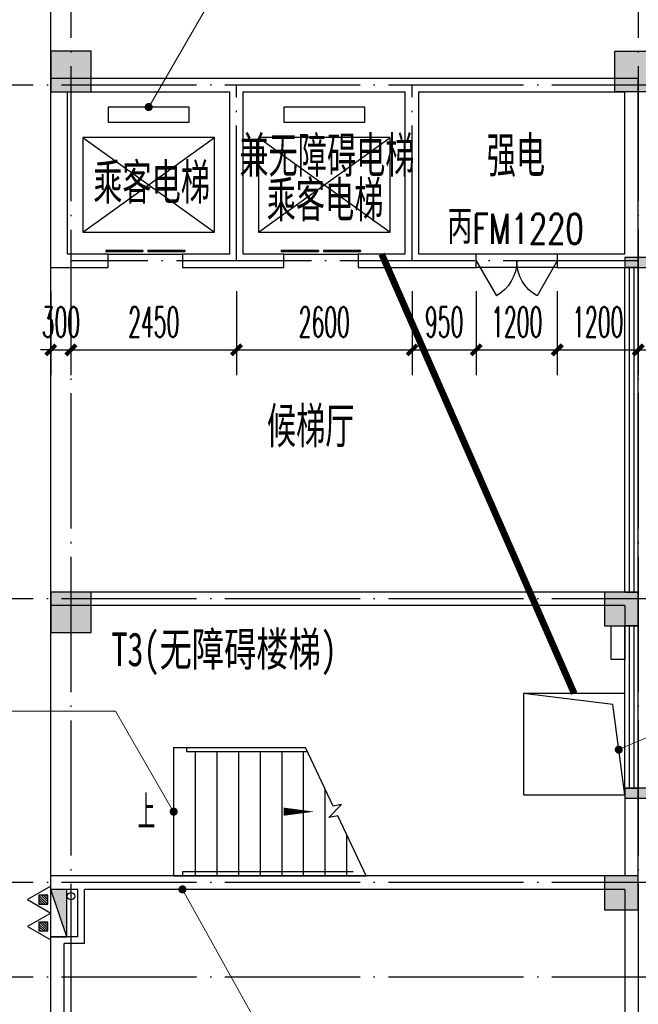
# Model space of a CAD drawing. Extents: x 1779708 to 7299578, y -1121471 to 88434.
# Tile 229 of 256: x 4381107 to 4390267, y -961343 to -946776. Entities that reach past the tile are written whole.
import ezdxf

# ---------------------------------------------------------------- set-up
doc = ezdxf.new("R2010")
doc.units = 0
doc.header["$LTSCALE"] = 1000
doc.header["$MEASUREMENT"] = 0
doc.linetypes.add('$0$DASH', pattern=[0.35, 0.25, -0.1])
doc.linetypes.add('DOTE', pattern=[2.42, 2, -0.2, 0.02, -0.2])
doc.layers.get('0').update_dxf_attribs({"linetype": 'CONTINUOUS'})
doc.layers.get('Defpoints').update_dxf_attribs({"linetype": 'CONTINUOUS'})
doc.layers.add('DIM_ELEV', color=3, linetype='CONTINUOUS', lineweight=13)
for name, color, linetype in [('DIM_SYMB', 3, 'CONTINUOUS'), ('DIM_污水', 3, 'CONTINUOUS'), ('DOTE', 1, 'DOTE'), ('EQUIP_灭火器', 7, 'CONTINUOUS'), ('EVTR', 2, 'CONTINUOUS'), ('PUB_DIM', 3, 'CONTINUOUS'), ('PUB_TEXT', 7, 'CONTINUOUS'), ('SPACE', 7, 'CONTINUOUS'), ('STAIR', 2, 'CONTINUOUS'), ('WALL', 255, 'CONTINUOUS'), ('WINDOW', 2, 'CONTINUOUS'), ('WINDOW_TEXT', 7, 'CONTINUOUS'), ('修改', 6, 'CONTINUOUS'), ('可见线', 6, 'CONTINUOUS'), ('墙柱', 2, 'CONTINUOUS'), ('室外构件', 4, 'CONTINUOUS')]:
    doc.layers.add(name, color=color, linetype=linetype)
doc.styles.add('-宋体', font='simhei.ttf', dxfattribs={"width": 0.7})
doc.styles.add('_TCH_DIM', font='SIMPLEX.shx', dxfattribs={"width": 0.7, "bigfont": 'GBCBIG.shx'})
doc.styles.add('_TCH_DIM_T3', font='SIMPLEX.shx', dxfattribs={"width": 0.494118, "bigfont": 'GBCBIG.shx'})
doc.styles.add('_TCH_SPACE', font='SIMPLEX', dxfattribs={"height": 5, "bigfont": 'GBCBIG'})
doc.styles.add('_TCH_WINDOW', font='SIMPLEX', dxfattribs={"height": 3.5, "bigfont": 'GBCBIG'})
doc.dimstyles.new('_TCH_ARCH&&150', dxfattribs={"dimtxt": 446.25, "dimasz": 150, "dimexe": 375, "dimexo": 450, "dimgap": 189.375, "dimtad": 1, "dimdec": 0, "dimzin": 0, "dimdsep": 46, "dimtxsty": '_TCH_DIM_T3', "dimblk": 'ARCHTICK', "dimcen": 0.09, "dimdle": 225, "dimclrt": 7, "dimazin": 2, "dimtfac": 1, "dimtdec": 0, "dimtix": 1, "dimtmove": 2, "dimatfit": 3, "dimfxl": 250, "dimtolj": 1, "dimtzin": 0, "dimarcsym": 0})

# ---------------------------------------------------------------- blocks, each defined once
blk = doc.blocks.new('A$C159220C3')
at = {"layer": 'DOTE'}
for p, q in [((68000, 149200), (68000, 7200)), ((76400, 149200), (76400, 7200)), ((86800, 122300), (59600, 122300)), ((86800, 114700), (59600, 114700)), ((86800, 110500), (59600, 110500)), ((86800, 109100), (7200, 109100))]:
    blk.add_line(p, q, dxfattribs=at)
blk = doc.blocks.new('$TwtSys$00000545')
h = blk.add_hatch()
h.set_pattern_fill('ANSI31', color=256, scale=200, angle=180, style=0)
h.set_pattern_definition([(225, (199409.273, 63921.482), (17.6776695, -17.6776695), [])])
h.paths.add_polyline_path([(65, 174), (-65, 174), (-65, 44), (65, 44)])
for p, q in [((0, 344), (-198, 0)), ((198, 0), (0, 344)), ((-198, 0), (198, 0))]:
    blk.add_line(p, q)
blk.add_lwpolyline([(65, 174), (-65, 174), (-65, 44), (65, 44)], close=True)
blk = doc.blocks.new('$DorLib2D$00000127')
at = {"color": 0, "linetype": 'Continuous'}
for p, q in [((-0.033, 0.795, -93.75), (-0.533, 0.795, -93.75)), ((-0.533, 0.795, -93.75), (-0.533, 0.69, -93.75)), ((-0.033, 0.795, -93.75), (-0.033, 0.69, -93.75)), ((0.033, 0.795, -93.75), (0.033, 0.69, -93.75)), ((0.533, 0.795, -93.75), (0.033, 0.795, -93.75)), ((0.533, 0.795, -93.75), (0.533, 0.69, -93.75)), ((-0.033, 0.69, -93.75), (-0.533, 0.69, -93.75)), ((0.533, 0.69, -93.75), (0.033, 0.69, -93.75)), ((0.5, 0.5, -93.75), (-0.5, 0.5, -93.75))]:
    blk.add_line(p, q, dxfattribs=at)
blk = doc.blocks.new('$DorLib2D$00000231')
at = {"color": 0}
for p, q in [((-0.5, 0), (-0.25, 0.433)), ((0.5, 0), (0.25, 0.433))]:
    blk.add_line(p, q, dxfattribs=at)
for centre, start, end in [((-0.5, 0), 0, 60), ((0.5, 0), 120, 180)]:
    blk.add_arc(centre, 0.5, start, end, dxfattribs=at)
blk = doc.blocks.new('$WINLIB2D$00000001')
at = {"color": 0}
for points in [[(-0.5, 0.5), (-0.5, -0.5)], [(-0.5, 0.5), (0.5, 0.5)], [(0.5, -0.5), (0.5, 0.5)], [(0.5, 0.1667), (-0.5, 0.1667)], [(0.5, -0.1667), (-0.5, -0.1667)], [(-0.5, -0.5), (0.5, -0.5)]]:
    blk.add_lwpolyline(points, dxfattribs=at)
blk = doc.blocks.new('_ArchTick')
at = {"color": 0, "linetype": 'ByBlock', "const_width": 0.4}
blk.add_lwpolyline([(-0.5, -0.5), (0.5, 0.5)], dxfattribs=at)
blk = doc.blocks.new('*D4803')
at = {"layer": 'Defpoints', "color": 0, "transparency": 16777216}
for p in [(4381567, -950343), (4381867, -950343), (4381867, -951661)]:
    blk.add_point(p, dxfattribs=at)
at = {"layer": 'PUB_DIM', "color": 0, "lineweight": -2, "transparency": 16777216}
for p, q in [((4381567, -950793), (4381567, -952036)), ((4381867, -950793), (4381867, -952036)), ((4381567, -951661), (4381417, -951661)), ((4381567, -951661), (4381867, -951661)), ((4381867, -951661), (4382017, -951661))]:
    blk.add_line(p, q, dxfattribs=at)
at = {"layer": 'PUB_DIM', "color": 0, "lineweight": -2, "transparency": 16777216, "xscale": 150, "yscale": 150, "zscale": 150}
blk.add_blockref('_ArchTick', (4381567, -951661), dxfattribs=at)
at = {"layer": 'PUB_DIM', "color": 0, "lineweight": -2, "transparency": 16777216, "xscale": 150, "yscale": 150, "zscale": 150, "rotation": 180}
blk.add_blockref('_ArchTick', (4381867, -951661), dxfattribs=at)
at = {"layer": 'PUB_DIM', "color": 7, "transparency": 16777216, "insert": (4381717, -951249), "char_height": 446.2, "attachment_point": 5, "style": '_TCH_DIM_T3'}
blk.add_mtext('\\A1;300', dxfattribs=at)
blk = doc.blocks.new('*D4804')
at = {"layer": 'Defpoints', "color": 0, "transparency": 16777216}
for p in [(4381867, -950343), (4384317, -950343), (4384317, -951661)]:
    blk.add_point(p, dxfattribs=at)
at = {"layer": 'PUB_DIM', "color": 0, "lineweight": -2, "transparency": 16777216}
for p, q in [((4381867, -950793), (4381867, -952036)), ((4384317, -950793), (4384317, -952036)), ((4381642, -951661), (4384542, -951661))]:
    blk.add_line(p, q, dxfattribs=at)
at = {"layer": 'PUB_DIM', "color": 0, "lineweight": -2, "transparency": 16777216, "xscale": 150, "yscale": 150, "zscale": 150, "rotation": 180}
blk.add_blockref('_ArchTick', (4381867, -951661), dxfattribs=at)
at = {"layer": 'PUB_DIM', "color": 0, "lineweight": -2, "transparency": 16777216, "xscale": 150, "yscale": 150, "zscale": 150}
blk.add_blockref('_ArchTick', (4384317, -951661), dxfattribs=at)
at = {"layer": 'PUB_DIM', "color": 7, "transparency": 16777216, "insert": (4383092, -951249), "char_height": 446.2, "attachment_point": 5, "style": '_TCH_DIM_T3'}
blk.add_mtext('\\A1;2450', dxfattribs=at)
blk = doc.blocks.new('*D4805')
at = {"layer": 'Defpoints', "color": 0, "transparency": 16777216}
for p in [(4384317, -950343), (4386917, -950343), (4386917, -951661)]:
    blk.add_point(p, dxfattribs=at)
at = {"layer": 'PUB_DIM', "color": 0, "lineweight": -2, "transparency": 16777216}
for p, q in [((4384317, -950793), (4384317, -952036)), ((4386917, -950793), (4386917, -952036)), ((4384092, -951661), (4387142, -951661))]:
    blk.add_line(p, q, dxfattribs=at)
at = {"layer": 'PUB_DIM', "color": 0, "lineweight": -2, "transparency": 16777216, "xscale": 150, "yscale": 150, "zscale": 150, "rotation": 180}
blk.add_blockref('_ArchTick', (4384317, -951661), dxfattribs=at)
at = {"layer": 'PUB_DIM', "color": 0, "lineweight": -2, "transparency": 16777216, "xscale": 150, "yscale": 150, "zscale": 150}
blk.add_blockref('_ArchTick', (4386917, -951661), dxfattribs=at)
at = {"layer": 'PUB_DIM', "color": 7, "transparency": 16777216, "insert": (4385617, -951249), "char_height": 446.2, "attachment_point": 5, "style": '_TCH_DIM_T3'}
blk.add_mtext('\\A1;2600', dxfattribs=at)
blk = doc.blocks.new('*D4806')
at = {"layer": 'Defpoints', "color": 0, "transparency": 16777216}
for p in [(4386917, -950343), (4387867, -950343), (4387867, -951661)]:
    blk.add_point(p, dxfattribs=at)
at = {"layer": 'PUB_DIM', "color": 0, "lineweight": -2, "transparency": 16777216}
for p, q in [((4386917, -950793), (4386917, -952036)), ((4387867, -950793), (4387867, -952036)), ((4386692, -951661), (4388092, -951661))]:
    blk.add_line(p, q, dxfattribs=at)
at = {"layer": 'PUB_DIM', "color": 0, "lineweight": -2, "transparency": 16777216, "xscale": 150, "yscale": 150, "zscale": 150, "rotation": 180}
blk.add_blockref('_ArchTick', (4386917, -951661), dxfattribs=at)
at = {"layer": 'PUB_DIM', "color": 0, "lineweight": -2, "transparency": 16777216, "xscale": 150, "yscale": 150, "zscale": 150}
blk.add_blockref('_ArchTick', (4387867, -951661), dxfattribs=at)
at = {"layer": 'PUB_DIM', "color": 7, "transparency": 16777216, "insert": (4387392, -951249), "char_height": 446.2, "attachment_point": 5, "style": '_TCH_DIM_T3'}
blk.add_mtext('\\A1;950', dxfattribs=at)
blk = doc.blocks.new('*D4807')
at = {"layer": 'Defpoints', "color": 0, "transparency": 16777216}
for p in [(4387867, -950343), (4389067, -950343), (4389067, -951661)]:
    blk.add_point(p, dxfattribs=at)
at = {"layer": 'PUB_DIM', "color": 0, "lineweight": -2, "transparency": 16777216}
for p, q in [((4387867, -950793), (4387867, -952036)), ((4389067, -950793), (4389067, -952036)), ((4387642, -951661), (4389292, -951661))]:
    blk.add_line(p, q, dxfattribs=at)
at = {"layer": 'PUB_DIM', "color": 0, "lineweight": -2, "transparency": 16777216, "xscale": 150, "yscale": 150, "zscale": 150, "rotation": 180}
blk.add_blockref('_ArchTick', (4387867, -951661), dxfattribs=at)
at = {"layer": 'PUB_DIM', "color": 0, "lineweight": -2, "transparency": 16777216, "xscale": 150, "yscale": 150, "zscale": 150}
blk.add_blockref('_ArchTick', (4389067, -951661), dxfattribs=at)
at = {"layer": 'PUB_DIM', "color": 7, "transparency": 16777216, "insert": (4388467, -951249), "char_height": 446.2, "attachment_point": 5, "style": '_TCH_DIM_T3'}
blk.add_mtext('\\A1;1200', dxfattribs=at)
blk = doc.blocks.new('*D4808')
at = {"layer": 'Defpoints', "color": 0, "transparency": 16777216}
for p in [(4389067, -950343), (4390267, -950343), (4390267, -951661)]:
    blk.add_point(p, dxfattribs=at)
at = {"layer": 'PUB_DIM', "color": 0, "lineweight": -2, "transparency": 16777216}
for p, q in [((4389067, -950793), (4389067, -952036)), ((4390267, -950793), (4390267, -952036)), ((4388842, -951661), (4390492, -951661))]:
    blk.add_line(p, q, dxfattribs=at)
at = {"layer": 'PUB_DIM', "color": 0, "lineweight": -2, "transparency": 16777216, "xscale": 150, "yscale": 150, "zscale": 150, "rotation": 180}
blk.add_blockref('_ArchTick', (4389067, -951661), dxfattribs=at)
at = {"layer": 'PUB_DIM', "color": 0, "lineweight": -2, "transparency": 16777216, "xscale": 150, "yscale": 150, "zscale": 150}
blk.add_blockref('_ArchTick', (4390267, -951661), dxfattribs=at)
at = {"layer": 'PUB_DIM', "color": 7, "transparency": 16777216, "insert": (4389667, -951249), "char_height": 446.2, "attachment_point": 5, "style": '_TCH_DIM_T3'}
blk.add_mtext('\\A1;1200', dxfattribs=at)

msp = doc.modelspace()

# ---------------------------------------------------------------- hatches: boundary and pattern name
at = {"layer": 'WALL'}
for points in [[(4390067.1, -950293.3), (4390067.1, -950443.3), (4390567.1, -950443.3), (4390567.1, -950293.3)], [(4390067.1, -958143.3), (4390067.1, -958293.3), (4390567.1, -958293.3), (4390567.1, -958143.3)]]:
    msp.add_hatch(color=256, dxfattribs=at).paths.add_polyline_path(points)
at = {"layer": '墙柱'}
h = msp.add_hatch(color=256, dxfattribs=at)
h.paths.add_polyline_path([(4323067.1, -1009843.3), (4324067.1, -1009843.3), (4324067.1, -1010343.3), (4323067.1, -1010343.3)])
h.paths.add_polyline_path([(4323067.1, -1016093.3), (4324067.1, -1016093.3), (4324067.1, -1016593.3), (4323067.1, -1016593.3)])
h.paths.add_polyline_path([(4323067.1, -1022643.3), (4324067.1, -1022643.3), (4324067.1, -1023143.3), (4323067.1, -1023143.3)])
h.paths.add_polyline_path([(4397967.1, -1051543.3), (4398667.1, -1051543.3), (4398667.1, -1051043.3), (4397967.1, -1051043.3)])
h.paths.add_polyline_path([(4347917.1, -1019143.3), (4348617.1, -1019143.3), (4348617.1, -1019643.3), (4347917.1, -1019643.3)])
h.paths.add_polyline_path([(4389917.1, -1051543.3), (4390617.1, -1051543.3), (4390617.1, -1051043.3), (4389917.1, -1051043.3)])
h.paths.add_polyline_path([(4347917.1, -1051543.3), (4348617.1, -1051543.3), (4348617.1, -1051043.3), (4347917.1, -1051043.3)])
h.paths.add_polyline_path([(4323567.1, -1028493.3), (4324067.1, -1028493.3), (4324067.1, -1028993.3), (4323567.1, -1028993.3)])
h.paths.add_polyline_path([(4350197.1, -1045743.3), (4350197.1, -1045443.3), (4349297.1, -1045443.3), (4349297.1, -1045743.3)])
h.paths.add_polyline_path([(4377567.1, -1060843.3), (4378067.1, -1060843.3), (4378067.1, -1060343.3), (4377567.1, -1060343.3)])
h.paths.add_polyline_path([(4339667.1, -1009843.3), (4340167.1, -1009843.3), (4340167.1, -1010343.3), (4339667.1, -1010343.3)])
h.paths.add_polyline_path([(4347967.1, -1009843.3), (4348567.1, -1009843.3), (4348567.1, -1010343.3), (4347967.1, -1010343.3)])
h.paths.add_polyline_path([(4365067.1, -1019043.3), (4365667.1, -1019043.3), (4365667.1, -1019643.3), (4365067.1, -1019643.3)])
h.paths.add_polyline_path([(4381567.1, -1027843.3), (4382167.1, -1027843.3), (4382167.1, -1028443.3), (4381567.1, -1028443.3)])
h.paths.add_polyline_path([(4336067.1, -1015993.3), (4336567.1, -1015993.3), (4336567.1, -1016693.3), (4336067.1, -1016693.3)])
h.paths.add_polyline_path([(4389767.1, -1023743.3), (4390267.1, -1023743.3), (4390267.1, -1024243.3), (4389767.1, -1024243.3)])
h.paths.add_polyline_path([(4339567.1, -1048043.3), (4340167.1, -1048043.3), (4340167.1, -1047543.3), (4339567.1, -1047543.3)])
h.paths.add_polyline_path([(4343767.1, -1041443.3), (4344267.1, -1041443.3), (4344267.1, -1040943.3), (4343767.1, -1040943.3)])
h.paths.add_polyline_path([(4343767.1, -1034843.3), (4344267.1, -1034843.3), (4344267.1, -1034343.3), (4343767.1, -1034343.3)])
h.paths.add_polyline_path([(4336067.1, -1029093.3), (4336567.1, -1029093.3), (4336567.1, -1028393.3), (4336067.1, -1028393.3)])
h.paths.add_polyline_path([(4343767.1, -1022643.3), (4344267.1, -1022643.3), (4344267.1, -1023143.3), (4343767.1, -1023143.3)])
h.paths.add_polyline_path([(4336067.1, -1009843.3), (4336567.1, -1009843.3), (4336567.1, -1010343.3), (4336067.1, -1010343.3)])
h.paths.add_polyline_path([(4377967.1, -1036343.3), (4377467.1, -1036343.3), (4377467.1, -1035843.3), (4377967.1, -1035843.3)])
h.paths.add_polyline_path([(4397967.1, -1019143.3), (4398667.1, -1019143.3), (4398667.1, -1019643.3), (4397967.1, -1019643.3)])
h.paths.add_polyline_path([(4331467.1, -1048043.3), (4331967.1, -1048043.3), (4331967.1, -1047543.3), (4331467.1, -1047543.3)])
h.paths.add_polyline_path([(4389917.1, -1036443.3), (4390617.1, -1036443.3), (4390617.1, -1035843.3), (4389917.1, -1035843.3)])
h.paths.add_polyline_path([(4397967.1, -1035843.3), (4398667.1, -1035843.3), (4398667.1, -1036443.3), (4397967.1, -1036443.3)])
h.paths.add_polyline_path([(4381567.1, -1035843.3), (4382167.1, -1035843.3), (4382167.1, -1036443.3), (4381567.1, -1036443.3)])
h.paths.add_polyline_path([(4389767.1, -1027943.3), (4390267.1, -1027943.3), (4390267.1, -1028443.3), (4389767.1, -1028443.3)])
h.paths.add_polyline_path([(4377467.1, -1027943.3), (4377967.1, -1027943.3), (4377967.1, -1028443.3), (4377467.1, -1028443.3)])
h.paths.add_polyline_path([(4373217.1, -1048043.3), (4373717.1, -1048043.3), (4373717.1, -1047543.3), (4373217.1, -1047543.3)])
h.paths.add_polyline_path([(4369267.1, -1009843.3), (4369767.1, -1009843.3), (4369767.1, -1010343.3), (4369267.1, -1010343.3)])
h.paths.add_polyline_path([(4365567.1, -1022643.3), (4365067.1, -1022643.3), (4365067.1, -1023143.3), (4365567.1, -1023143.3)])
h.paths.add_polyline_path([(4365567.1, -1009843.3), (4365067.1, -1009843.3), (4365067.1, -1010343.3), (4365567.1, -1010343.3)])
h.paths.add_polyline_path([(4347967.1, -1022643.3), (4348467.1, -1022643.3), (4348467.1, -1023143.3), (4347967.1, -1023143.3)])
h.paths.add_polyline_path([(4343767.1, -1028993.3), (4344267.1, -1028993.3), (4344267.1, -1028493.3), (4343767.1, -1028493.3)])
h.paths.add_polyline_path([(4336067.1, -1023343.3), (4336567.1, -1023343.3), (4336567.1, -1022643.3), (4336067.1, -1022643.3)])
h.paths.add_polyline_path([(4339567.1, -1034843.3), (4340167.1, -1034843.3), (4340167.1, -1034343.3), (4339567.1, -1034343.3)])
h.paths.add_polyline_path([(4331167.1, -1034843.3), (4331767.1, -1034843.3), (4331767.1, -1034343.3), (4331167.1, -1034343.3)])
h.paths.add_polyline_path([(4323067.1, -1034843.3), (4324067.1, -1034843.3), (4324067.1, -1034343.3), (4323067.1, -1034343.3)])
h.paths.add_polyline_path([(4339567.1, -1041543.3), (4340167.1, -1041543.3), (4340167.1, -1040943.3), (4339567.1, -1040943.3)])
h.paths.add_polyline_path([(4331467.1, -1041543.3), (4331967.1, -1041543.3), (4331967.1, -1040943.3), (4331467.1, -1040943.3)])
h.paths.add_polyline_path([(4397967.1, -1022343.3), (4398667.1, -1022343.3), (4398667.1, -1022843.3), (4397967.1, -1022843.3)])
h.paths.add_polyline_path([(4398167.1, -1009843.3), (4398667.1, -1009843.3), (4398667.1, -1010343.3), (4398167.1, -1010343.3)])
h.paths.add_polyline_path([(4389917.1, -1018943.3), (4390617.1, -1018943.3), (4390617.1, -1019643.3), (4389917.1, -1019643.3)])
h.paths.add_polyline_path([(4389867.1, -1009843.3), (4390667.1, -1009843.3), (4390667.1, -1010343.3), (4389867.1, -1010343.3)])
h.paths.add_polyline_path([(4381517.1, -1018943.3), (4382217.1, -1018943.3), (4382217.1, -1019643.3), (4381517.1, -1019643.3)])
h.paths.add_polyline_path([(4381567.1, -1009843.3), (4382167.1, -1009843.3), (4382167.1, -1010343.3), (4381567.1, -1010343.3)])
h.paths.add_polyline_path([(4373217.1, -1022643.3), (4373717.1, -1022643.3), (4373717.1, -1023143.3), (4373217.1, -1023143.3)])
h.paths.add_polyline_path([(4373117.1, -1019143.3), (4373817.1, -1019143.3), (4373817.1, -1019643.3), (4373117.1, -1019643.3)])
h.paths.add_polyline_path([(4373217.1, -1009843.3), (4373717.1, -1009843.3), (4373717.1, -1010343.3), (4373217.1, -1010343.3)])
h.paths.add_polyline_path([(4356167.1, -1022643.3), (4356667.1, -1022643.3), (4356667.1, -1023143.3), (4356167.1, -1023143.3)])
h.paths.add_polyline_path([(4356067.1, -1019043.3), (4356667.1, -1019043.3), (4356667.1, -1019643.3), (4356067.1, -1019643.3)])
h.paths.add_polyline_path([(4339567.1, -1019043.3), (4340167.1, -1019043.3), (4340167.1, -1019643.3), (4339567.1, -1019643.3)])
h.paths.add_polyline_path([(4356167.1, -1009843.3), (4356667.1, -1009843.3), (4356667.1, -1010343.3), (4356167.1, -1010343.3)])
h.paths.add_polyline_path([(4389917.1, -1048043.3), (4390617.1, -1048043.3), (4390617.1, -1047443.3), (4389917.1, -1047443.3)])
h.paths.add_polyline_path([(4397967.1, -1060843.3), (4398667.1, -1060843.3), (4398667.1, -1060343.3), (4397967.1, -1060343.3)])
h.paths.add_polyline_path([(4389967.1, -1060843.3), (4390567.1, -1060843.3), (4390567.1, -1060343.3), (4389967.1, -1060343.3)])
h.paths.add_polyline_path([(4381567.1, -1048043.3), (4382167.1, -1048043.3), (4382167.1, -1047443.3), (4381567.1, -1047443.3)])
h.paths.add_polyline_path([(4381517.1, -1051543.3), (4382217.1, -1051543.3), (4382217.1, -1051043.3), (4381517.1, -1051043.3)])
h.paths.add_polyline_path([(4381617.1, -1060843.3), (4382117.1, -1060843.3), (4382117.1, -1060343.3), (4381617.1, -1060343.3)])
h.paths.add_polyline_path([(4373167.1, -1051643.3), (4373767.1, -1051643.3), (4373767.1, -1051043.3), (4373167.1, -1051043.3)])
h.paths.add_polyline_path([(4373167.1, -1060843.3), (4373767.1, -1060843.3), (4373767.1, -1060343.3), (4373167.1, -1060343.3)])
h.paths.add_polyline_path([(4365067.1, -1048043.3), (4365567.1, -1048043.3), (4365567.1, -1047543.3), (4365067.1, -1047543.3)])
h.paths.add_polyline_path([(4365067.1, -1051643.3), (4365667.1, -1051643.3), (4365667.1, -1051043.3), (4365067.1, -1051043.3)])
h.paths.add_polyline_path([(4356167.1, -1048043.3), (4356667.1, -1048043.3), (4356667.1, -1047543.3), (4356167.1, -1047543.3)])
h.paths.add_polyline_path([(4348127.1, -1048043.3), (4348727.1, -1048043.3), (4348727.1, -1047643.3), (4348127.1, -1047643.3)])
h.paths.add_polyline_path([(4356067.1, -1051643.3), (4356667.1, -1051643.3), (4356667.1, -1051043.3), (4356067.1, -1051043.3)])
h.paths.add_polyline_path([(4323067.1, -1048343.3), (4323767.1, -1048343.3), (4323767.1, -1047843.3), (4323067.1, -1047843.3)])
h.paths.add_polyline_path([(4323067.1, -1051543.3), (4323767.1, -1051543.3), (4323767.1, -1051043.3), (4323067.1, -1051043.3)])
h.paths.add_polyline_path([(4331117.1, -1051543.3), (4331817.1, -1051543.3), (4331817.1, -1051043.3), (4331117.1, -1051043.3)])
h.paths.add_polyline_path([(4339567.1, -1051643.3), (4340167.1, -1051643.3), (4340167.1, -1051043.3), (4339567.1, -1051043.3)])
h.paths.add_polyline_path([(4365067.1, -1060843.3), (4365567.1, -1060843.3), (4365567.1, -1060343.3), (4365067.1, -1060343.3)])
h.paths.add_polyline_path([(4356167.1, -1060843.3), (4356667.1, -1060843.3), (4356667.1, -1060343.3), (4356167.1, -1060343.3)])
h.paths.add_polyline_path([(4347967.1, -1060843.3), (4348567.1, -1060843.3), (4348567.1, -1060343.3), (4347967.1, -1060343.3)])
h.paths.add_polyline_path([(4339567.1, -1060843.3), (4340167.1, -1060843.3), (4340167.1, -1060343.3), (4339567.1, -1060343.3)])
h.paths.add_polyline_path([(4331117.1, -1060843.3), (4331817.1, -1060843.3), (4331817.1, -1060343.3), (4331117.1, -1060343.3)])
h.paths.add_polyline_path([(4323067.1, -1060843.3), (4323567.1, -1060843.3), (4323567.1, -1060343.3), (4323067.1, -1060343.3)])
h.paths.add_polyline_path([(4397967.1, -1048043.3), (4398667.1, -1048043.3), (4398667.1, -1047443.3), (4397967.1, -1047443.3)])
h.paths.add_polyline_path([(4323067.1, -973843.3), (4324067.1, -973843.3), (4324067.1, -973343.3), (4323067.1, -973343.3)])
h.paths.add_polyline_path([(4323067.1, -967593.3), (4324067.1, -967593.3), (4324067.1, -967093.3), (4323067.1, -967093.3)])
h.paths.add_polyline_path([(4323067.1, -961043.3), (4324067.1, -961043.3), (4324067.1, -960543.3), (4323067.1, -960543.3)])
h.paths.add_polyline_path([(4397967.1, -932143.3), (4398667.1, -932143.3), (4398667.1, -932643.3), (4397967.1, -932643.3)])
h.paths.add_polyline_path([(4347917.1, -964543.3), (4348617.1, -964543.3), (4348617.1, -964043.3), (4347917.1, -964043.3)])
h.paths.add_polyline_path([(4389917.1, -932143.3), (4390617.1, -932143.3), (4390617.1, -932643.3), (4389917.1, -932643.3)])
h.paths.add_polyline_path([(4347917.1, -932143.3), (4348617.1, -932143.3), (4348617.1, -932643.3), (4347917.1, -932643.3)])
h.paths.add_polyline_path([(4323567.1, -955193.3), (4324067.1, -955193.3), (4324067.1, -954693.3), (4323567.1, -954693.3)])
h.paths.add_polyline_path([(4350197.1, -937943.3), (4350197.1, -938243.3), (4349297.1, -938243.3), (4349297.1, -937943.3)])
h.paths.add_polyline_path([(4377567.1, -922843.3), (4378067.1, -922843.3), (4378067.1, -923343.3), (4377567.1, -923343.3)])
h.paths.add_polyline_path([(4339667.1, -973843.3), (4340167.1, -973843.3), (4340167.1, -973343.3), (4339667.1, -973343.3)])
h.paths.add_polyline_path([(4347967.1, -973843.3), (4348567.1, -973843.3), (4348567.1, -973343.3), (4347967.1, -973343.3)])
h.paths.add_polyline_path([(4365067.1, -964643.3), (4365667.1, -964643.3), (4365667.1, -964043.3), (4365067.1, -964043.3)])
h.paths.add_polyline_path([(4381567.1, -955843.3), (4382167.1, -955843.3), (4382167.1, -955243.3), (4381567.1, -955243.3)])
h.paths.add_polyline_path([(4336067.1, -967693.3), (4336567.1, -967693.3), (4336567.1, -966993.3), (4336067.1, -966993.3)])
h.paths.add_polyline_path([(4389767.1, -959943.3), (4390267.1, -959943.3), (4390267.1, -959443.3), (4389767.1, -959443.3)])
h.paths.add_polyline_path([(4339567.1, -935643.3), (4340167.1, -935643.3), (4340167.1, -936143.3), (4339567.1, -936143.3)])
h.paths.add_polyline_path([(4343767.1, -942243.3), (4344267.1, -942243.3), (4344267.1, -942743.3), (4343767.1, -942743.3)])
h.paths.add_polyline_path([(4343767.1, -948843.3), (4344267.1, -948843.3), (4344267.1, -949343.3), (4343767.1, -949343.3)])
h.paths.add_polyline_path([(4336067.1, -954593.3), (4336567.1, -954593.3), (4336567.1, -955293.3), (4336067.1, -955293.3)])
h.paths.add_polyline_path([(4343767.1, -961043.3), (4344267.1, -961043.3), (4344267.1, -960543.3), (4343767.1, -960543.3)])
h.paths.add_polyline_path([(4336067.1, -973843.3), (4336567.1, -973843.3), (4336567.1, -973343.3), (4336067.1, -973343.3)])
h.paths.add_polyline_path([(4377967.1, -947343.3), (4377467.1, -947343.3), (4377467.1, -947843.3), (4377967.1, -947843.3)])
h.paths.add_polyline_path([(4397967.1, -964543.3), (4398667.1, -964543.3), (4398667.1, -964043.3), (4397967.1, -964043.3)])
h.paths.add_polyline_path([(4331467.1, -935643.3), (4331967.1, -935643.3), (4331967.1, -936143.3), (4331467.1, -936143.3)])
h.paths.add_polyline_path([(4389917.1, -947243.3), (4390617.1, -947243.3), (4390617.1, -947843.3), (4389917.1, -947843.3)])
h.paths.add_polyline_path([(4397967.1, -947843.3), (4398667.1, -947843.3), (4398667.1, -947243.3), (4397967.1, -947243.3)])
h.paths.add_polyline_path([(4381567.1, -947843.3), (4382167.1, -947843.3), (4382167.1, -947243.3), (4381567.1, -947243.3)])
h.paths.add_polyline_path([(4389767.1, -955743.3), (4390267.1, -955743.3), (4390267.1, -955243.3), (4389767.1, -955243.3)])
h.paths.add_polyline_path([(4377467.1, -955743.3), (4377967.1, -955743.3), (4377967.1, -955243.3), (4377467.1, -955243.3)])
h.paths.add_polyline_path([(4373217.1, -935643.3), (4373717.1, -935643.3), (4373717.1, -936143.3), (4373217.1, -936143.3)])
h.paths.add_polyline_path([(4369267.1, -973843.3), (4369767.1, -973843.3), (4369767.1, -973343.3), (4369267.1, -973343.3)])
h.paths.add_polyline_path([(4365567.1, -961043.3), (4365067.1, -961043.3), (4365067.1, -960543.3), (4365567.1, -960543.3)])
h.paths.add_polyline_path([(4365567.1, -973843.3), (4365067.1, -973843.3), (4365067.1, -973343.3), (4365567.1, -973343.3)])
h.paths.add_polyline_path([(4347967.1, -961043.3), (4348467.1, -961043.3), (4348467.1, -960543.3), (4347967.1, -960543.3)])
h.paths.add_polyline_path([(4343767.1, -954693.3), (4344267.1, -954693.3), (4344267.1, -955193.3), (4343767.1, -955193.3)])
h.paths.add_polyline_path([(4336067.1, -960343.3), (4336567.1, -960343.3), (4336567.1, -961043.3), (4336067.1, -961043.3)])
h.paths.add_polyline_path([(4339567.1, -948843.3), (4340167.1, -948843.3), (4340167.1, -949343.3), (4339567.1, -949343.3)])
h.paths.add_polyline_path([(4331167.1, -948843.3), (4331767.1, -948843.3), (4331767.1, -949343.3), (4331167.1, -949343.3)])
h.paths.add_polyline_path([(4323067.1, -948843.3), (4324067.1, -948843.3), (4324067.1, -949343.3), (4323067.1, -949343.3)])
h.paths.add_polyline_path([(4339567.1, -942143.3), (4340167.1, -942143.3), (4340167.1, -942743.3), (4339567.1, -942743.3)])
h.paths.add_polyline_path([(4331467.1, -942143.3), (4331967.1, -942143.3), (4331967.1, -942743.3), (4331467.1, -942743.3)])
h.paths.add_polyline_path([(4397967.1, -961343.3), (4398667.1, -961343.3), (4398667.1, -960843.3), (4397967.1, -960843.3)])
h.paths.add_polyline_path([(4398167.1, -973843.3), (4398667.1, -973843.3), (4398667.1, -973343.3), (4398167.1, -973343.3)])
h.paths.add_polyline_path([(4389917.1, -964743.3), (4390617.1, -964743.3), (4390617.1, -964043.3), (4389917.1, -964043.3)])
h.paths.add_polyline_path([(4389867.1, -973843.3), (4390667.1, -973843.3), (4390667.1, -973343.3), (4389867.1, -973343.3)])
h.paths.add_polyline_path([(4381517.1, -964743.3), (4382217.1, -964743.3), (4382217.1, -964043.3), (4381517.1, -964043.3)])
h.paths.add_polyline_path([(4381567.1, -973843.3), (4382167.1, -973843.3), (4382167.1, -973343.3), (4381567.1, -973343.3)])
h.paths.add_polyline_path([(4373217.1, -961043.3), (4373717.1, -961043.3), (4373717.1, -960543.3), (4373217.1, -960543.3)])
h.paths.add_polyline_path([(4373117.1, -964543.3), (4373817.1, -964543.3), (4373817.1, -964043.3), (4373117.1, -964043.3)])
h.paths.add_polyline_path([(4373217.1, -973843.3), (4373717.1, -973843.3), (4373717.1, -973343.3), (4373217.1, -973343.3)])
h.paths.add_polyline_path([(4356167.1, -961043.3), (4356667.1, -961043.3), (4356667.1, -960543.3), (4356167.1, -960543.3)])
h.paths.add_polyline_path([(4356067.1, -964643.3), (4356667.1, -964643.3), (4356667.1, -964043.3), (4356067.1, -964043.3)])
h.paths.add_polyline_path([(4339567.1, -964643.3), (4340167.1, -964643.3), (4340167.1, -964043.3), (4339567.1, -964043.3)])
h.paths.add_polyline_path([(4356167.1, -973843.3), (4356667.1, -973843.3), (4356667.1, -973343.3), (4356167.1, -973343.3)])
h.paths.add_polyline_path([(4389917.1, -935643.3), (4390617.1, -935643.3), (4390617.1, -936243.3), (4389917.1, -936243.3)])
h.paths.add_polyline_path([(4397967.1, -922843.3), (4398667.1, -922843.3), (4398667.1, -923343.3), (4397967.1, -923343.3)])
h.paths.add_polyline_path([(4389967.1, -922843.3), (4390567.1, -922843.3), (4390567.1, -923343.3), (4389967.1, -923343.3)])
h.paths.add_polyline_path([(4381567.1, -935643.3), (4382167.1, -935643.3), (4382167.1, -936243.3), (4381567.1, -936243.3)])
h.paths.add_polyline_path([(4381517.1, -932143.3), (4382217.1, -932143.3), (4382217.1, -932643.3), (4381517.1, -932643.3)])
h.paths.add_polyline_path([(4381617.1, -922843.3), (4382117.1, -922843.3), (4382117.1, -923343.3), (4381617.1, -923343.3)])
h.paths.add_polyline_path([(4373167.1, -932043.3), (4373767.1, -932043.3), (4373767.1, -932643.3), (4373167.1, -932643.3)])
h.paths.add_polyline_path([(4373167.1, -922843.3), (4373767.1, -922843.3), (4373767.1, -923343.3), (4373167.1, -923343.3)])
h.paths.add_polyline_path([(4365067.1, -935643.3), (4365567.1, -935643.3), (4365567.1, -936143.3), (4365067.1, -936143.3)])
h.paths.add_polyline_path([(4365067.1, -932043.3), (4365667.1, -932043.3), (4365667.1, -932643.3), (4365067.1, -932643.3)])
h.paths.add_polyline_path([(4356167.1, -935643.3), (4356667.1, -935643.3), (4356667.1, -936143.3), (4356167.1, -936143.3)])
h.paths.add_polyline_path([(4348127.1, -935643.3), (4348727.1, -935643.3), (4348727.1, -936043.3), (4348127.1, -936043.3)])
h.paths.add_polyline_path([(4356067.1, -932043.3), (4356667.1, -932043.3), (4356667.1, -932643.3), (4356067.1, -932643.3)])
h.paths.add_polyline_path([(4323067.1, -935343.3), (4323767.1, -935343.3), (4323767.1, -935843.3), (4323067.1, -935843.3)])
h.paths.add_polyline_path([(4323067.1, -932143.3), (4323767.1, -932143.3), (4323767.1, -932643.3), (4323067.1, -932643.3)])
h.paths.add_polyline_path([(4331117.1, -932143.3), (4331817.1, -932143.3), (4331817.1, -932643.3), (4331117.1, -932643.3)])
h.paths.add_polyline_path([(4339567.1, -932043.3), (4340167.1, -932043.3), (4340167.1, -932643.3), (4339567.1, -932643.3)])
h.paths.add_polyline_path([(4365067.1, -922843.3), (4365567.1, -922843.3), (4365567.1, -923343.3), (4365067.1, -923343.3)])
h.paths.add_polyline_path([(4356167.1, -922843.3), (4356667.1, -922843.3), (4356667.1, -923343.3), (4356167.1, -923343.3)])
h.paths.add_polyline_path([(4347967.1, -922843.3), (4348567.1, -922843.3), (4348567.1, -923343.3), (4347967.1, -923343.3)])
h.paths.add_polyline_path([(4339567.1, -922843.3), (4340167.1, -922843.3), (4340167.1, -923343.3), (4339567.1, -923343.3)])
h.paths.add_polyline_path([(4331117.1, -922843.3), (4331817.1, -922843.3), (4331817.1, -923343.3), (4331117.1, -923343.3)])
h.paths.add_polyline_path([(4323067.1, -922843.3), (4323567.1, -922843.3), (4323567.1, -923343.3), (4323067.1, -923343.3)])
h.paths.add_polyline_path([(4397967.1, -935643.3), (4398667.1, -935643.3), (4398667.1, -936243.3), (4397967.1, -936243.3)])

# ---------------------------------------------------------------- linework, layer by layer
at = {"color": 1}
for p, q in [((4381567.1, -960343.3), (4381567.1, -959643.3)), ((4381807.1, -959643.3), (4381567.1, -959643.3)), ((4381807.1, -960343.3), (4381567.1, -959643.3)), ((4381807.1, -960343.3), (4381807.1, -959643.3)), ((4381567.1, -960343.3), (4381807.1, -960343.3))]:
    msp.add_line(p, q, dxfattribs=at)
msp.add_solid([(4381807.1, -959643.3), (4381567.1, -959643.3), (4381807.1, -960343.3)], dxfattribs=at)
at = {"layer": 'DIM_ELEV'}
for p, q in [((4383017.1, -948068.3), (4384336.8, -945787)), ((4389977.7, -957575.5), (4392825.9, -956335.4)), ((4382527.4, -957007.2), (4378470.2, -957007.2)), ((4383387.1, -958493.3), (4382527.4, -957007.2)), ((4383517.1, -959643.3), (4384988.6, -962280.8))]:
    msp.add_line(p, q, dxfattribs=at)
at = {"layer": 'DIM_ELEV', "const_width": 60}
for points in [[(4383002.1, -948094.3, 1), (4383032.1, -948042.3, 1)], [(4389950.2, -957587.5, 1), (4390005.2, -957563.5, 1)], [(4383402.1, -958519.3, 1), (4383372.1, -958467.3, 1)], [(4383502.5, -959617.1, 1), (4383531.7, -959669.5, 1)]]:
    msp.add_lwpolyline(points, format="xyb", close=True, dxfattribs=at)
at = {"layer": 'DIM_SYMB'}
msp.add_lwpolyline([(4383227.1, -958493.3, 0, 0, 0), (4385467.1, -958493.3, 0, 120, 0), (4385017.1, -958493.3, 0, 0, 0)], format="xyseb", dxfattribs=at)
at = {"layer": 'DIM_污水', "color": 1}
msp.add_circle((4381867.1, -959743.3), 55, dxfattribs=at)
at = {"layer": 'DOTE'}
for p, q in [((4384317.1, -950343.3), (4384317.1, -947743.3)), ((4386917.1, -950343.3), (4386917.1, -947743.3)), ((4390267.1, -950343.3), (4381867.1, -950343.3))]:
    msp.add_line(p, q, dxfattribs=at)
at = {"layer": 'EVTR'}
for p, q in [((4382417.1, -948068.3), (4382417.1, -948293.3)), ((4383617.1, -948068.3), (4382417.1, -948068.3)), ((4383617.1, -948293.3), (4383617.1, -948068.3)), ((4385017.1, -948068.3), (4385017.1, -948293.3)), ((4386217.1, -948068.3), (4385017.1, -948068.3)), ((4386217.1, -948293.3), (4386217.1, -948068.3)), ((4382417.1, -948293.3), (4383617.1, -948293.3)), ((4385017.1, -948293.3), (4386217.1, -948293.3)), ((4382042.1, -948518.3), (4382042.1, -949918.3)), ((4383992.1, -948518.3), (4382042.1, -948518.3)), ((4382042.1, -948518.3), (4383992.1, -949918.3)), ((4382042.1, -949918.3), (4383992.1, -948518.3)), ((4383992.1, -949918.3), (4383992.1, -948518.3)), ((4384642.1, -948518.3), (4384642.1, -949918.3)), ((4386592.1, -948518.3), (4384642.1, -948518.3)), ((4384642.1, -948518.3), (4386592.1, -949918.3)), ((4384642.1, -949918.3), (4386592.1, -948518.3)), ((4386592.1, -949918.3), (4386592.1, -948518.3)), ((4382042.1, -949918.3), (4383992.1, -949918.3)), ((4384642.1, -949918.3), (4386592.1, -949918.3))]:
    msp.add_line(p, q, dxfattribs=at)
at = {"layer": 'STAIR'}
for p, q in [((4383387.1, -957543.3), (4383577.1, -957543.3)), ((4383387.1, -957543.3), (4383387.1, -959443.3)), ((4383577.1, -957543.3), (4385339.1, -957543.3)), ((4383577.1, -957543.3), (4385339.1, -957543.3)), ((4383577.1, -957543.3), (4383577.1, -957603.3)), ((4383577.1, -957603.3), (4385367.4, -957603.3)), ((4383707.1, -957603.3), (4383707.1, -959443.3)), ((4384027.1, -957603.3), (4384027.1, -959443.3)), ((4384347.1, -957603.3), (4384347.1, -959443.3)), ((4384667.1, -957603.3), (4384667.1, -959443.3)), ((4384987.1, -957603.3), (4384987.1, -959443.3)), ((4385307.1, -957603.3), (4385307.1, -959443.3)), ((4385748.8, -958412.1), (4385339.1, -957543.3)), ((4385627.1, -958154), (4385627.1, -959443.3)), ((4385684.1, -958580.5), (4385873.4, -958389.5)), ((4385873.4, -958389.5), (4385748.8, -958412.1)), ((4385816.9, -958556.5), (4385684.1, -958580.5)), ((4386235.1, -959443.3), (4385816.9, -958556.5)), ((4385947.1, -958832.6), (4385947.1, -959443.3)), ((4383387.1, -959443.3), (4386235.1, -959443.3))]:
    msp.add_line(p, q, dxfattribs=at)
msp.add_lwpolyline([(4386046.8, -959383.3), (4383517.1, -959383.3), (4383517.1, -959443.3), (4386075.1, -959443.3)], dxfattribs=at)
at = {"layer": 'WALL'}
for p, q in [((4381567.1, -947643.3), (4384317.1, -947643.3)), ((4381567.1, -950443.3), (4381567.1, -947643.3)), ((4384317.1, -947643.3), (4386917.1, -947643.3)), ((4386917.1, -947643.3), (4390267.1, -947643.3)), ((4390267.1, -950343.3), (4390267.1, -947643.3)), ((4381817.1, -947843.3), (4384217.1, -947843.3)), ((4381817.1, -950243.3), (4381817.1, -947843.3)), ((4384217.1, -950243.3), (4384217.1, -947843.3)), ((4384417.1, -947843.3), (4386817.1, -947843.3)), ((4384417.1, -950243.3), (4384417.1, -947843.3)), ((4386817.1, -950243.3), (4386817.1, -947843.3)), ((4387017.1, -950243.3), (4387017.1, -947843.3)), ((4387017.1, -947843.3), (4390067.1, -947843.3)), ((4390067.1, -950243.3), (4390067.1, -947843.3)), ((4382417.1, -950243.3), (4381817.1, -950243.3)), ((4382417.1, -950443.3), (4382417.1, -950243.3)), ((4384217.1, -950243.3), (4383517.1, -950243.3)), ((4383517.1, -950243.3), (4383517.1, -950443.3)), ((4385017.1, -950243.3), (4384417.1, -950243.3)), ((4385017.1, -950443.3), (4385017.1, -950243.3)), ((4386817.1, -950243.3), (4386117.1, -950243.3)), ((4386117.1, -950243.3), (4386117.1, -950443.3)), ((4387867.1, -950243.3), (4387017.1, -950243.3)), ((4387867.1, -950443.3), (4387867.1, -950243.3)), ((4390067.1, -950243.3), (4389067.1, -950243.3)), ((4389067.1, -950243.3), (4389067.1, -950443.3)), ((4390267.1, -950443.3), (4390267.1, -950343.3)), ((4381567.1, -950443.3), (4382417.1, -950443.3)), ((4383517.1, -950443.3), (4384317.1, -950443.3)), ((4384317.1, -950443.3), (4385017.1, -950443.3)), ((4386117.1, -950443.3), (4386917.1, -950443.3)), ((4386917.1, -950443.3), (4387867.1, -950443.3)), ((4389067.1, -950443.3), (4390067.1, -950443.3)), ((4390067.1, -950443.3), (4390267.1, -950443.3)), ((4390067.1, -955243.3), (4381567.1, -955243.3)), ((4381567.1, -955443.3), (4381567.1, -955243.3)), ((4390267.1, -955243.3), (4390067.1, -955243.3)), ((4390267.1, -955343.3), (4390267.1, -955243.3)), ((4390067.1, -955443.3), (4381567.1, -955443.3)), ((4390067.1, -955443.3), (4390067.1, -955743.3)), ((4390267.1, -955743.3), (4390267.1, -955343.3)), ((4390067.1, -955743.3), (4390267.1, -955743.3)), ((4390267.1, -958143.3), (4390067.1, -958143.3)), ((4390067.1, -958143.3), (4390067.1, -959443.3)), ((4390267.1, -959543.3), (4390267.1, -958143.3)), ((4381967.1, -959443.3), (4381567.1, -959443.3)), ((4381567.1, -959643.3), (4381567.1, -959443.3)), ((4390067.1, -959443.3), (4381967.1, -959443.3)), ((4381967.1, -959643.3), (4381567.1, -959643.3)), ((4381967.1, -960343.3), (4381967.1, -959643.3)), ((4390067.1, -959643.3), (4382067.1, -959643.3)), ((4382067.1, -960443.3), (4382067.1, -959643.3)), ((4390067.1, -959643.3), (4390067.1, -961643.3)), ((4381567.1, -964243.3), (4381567.1, -960343.3)), ((4381967.1, -960343.3), (4381567.1, -960343.3)), ((4381767.1, -964043.3), (4381767.1, -960443.3)), ((4382067.1, -960443.3), (4381767.1, -960443.3))]:
    msp.add_line(p, q, dxfattribs=at)
for points in [[(4390067.1, -950293.3), (4390067.1, -950443.3), (4390567.1, -950443.3), (4390567.1, -950293.3), (4390067.1, -950293.3)], [(4390067.1, -955743.3), (4390067.1, -956243.3), (4389867.1, -956243.3), (4389867.1, -955743.3)], [(4390067.1, -958143.3), (4390067.1, -958293.3), (4390567.1, -958293.3), (4390567.1, -958143.3), (4390067.1, -958143.3)]]:
    msp.add_lwpolyline(points, dxfattribs=at)
at = {"layer": 'WINDOW'}
for p, q in [((4389067.1, -950243.3), (4387867.1, -950243.3)), ((4389067.1, -950443.3), (4387867.1, -950443.3))]:
    msp.add_line(p, q, dxfattribs=at)
at = {"layer": '修改', "linetype": '$0$DASH', "const_width": 100}
msp.add_lwpolyline([(4386467.1, -950243.3), (4389317.1, -956743.3)], dxfattribs=at)
at = {"layer": '可见线'}
msp.add_lwpolyline([(4390067.1, -958243.3), (4390067.1, -956743.3), (4388567.1, -956743.3), (4388567.1, -958243.3)], close=True, dxfattribs=at)
msp.add_lwpolyline([(4390067.1, -958243.3), (4389888.3, -956907.7), (4388567.1, -956743.3)], dxfattribs=at)
at = {"layer": '墙柱'}
for points in [[(4381567.1, -947843.3), (4382167.1, -947843.3), (4382167.1, -947243.3), (4381567.1, -947243.3)], [(4389917.1, -947243.3), (4390617.1, -947243.3), (4390617.1, -947843.3), (4389917.1, -947843.3)], [(4381567.1, -955843.3), (4382167.1, -955843.3), (4382167.1, -955243.3), (4381567.1, -955243.3)], [(4389767.1, -955743.3), (4390267.1, -955743.3), (4390267.1, -955243.3), (4389767.1, -955243.3)], [(4389767.1, -959943.3), (4390267.1, -959943.3), (4390267.1, -959443.3), (4389767.1, -959443.3)]]:
    msp.add_lwpolyline(points, close=True, dxfattribs=at)
at = {"layer": '室外构件'}
for p, q in [((4381567.1, -947643.3), (4381567.1, -932643.3)), ((4381567.1, -959443.3), (4381567.1, -950443.3))]:
    msp.add_line(p, q, dxfattribs=at)

# ---------------------------------------------------------------- block references
at = {"layer": 'EQUIP_灭火器', "color": 6, "rotation": 90}
for p in [(4381567.1, -959794.9), (4381567.1, -960191.7)]:
    msp.add_blockref('$TwtSys$00000545', p, dxfattribs=at)
at = {"layer": 'WINDOW'}
for name, p, xscale, yscale, zscale, rotation in [('$DorLib2D$00000127', (4382967.1, -950343.3), 1100, -200, 1100, 180.0000000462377), ('$DorLib2D$00000127', (4385567.1, -950343.3), 1100, -200, 1100, 180.0000000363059), ('$DorLib2D$00000231', (4388467.1, -950343.3), -1200, 1200, -1200, 180.0000000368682)]:
    msp.add_blockref(name, p, dxfattribs=dict(at, xscale=xscale, yscale=yscale, zscale=zscale, rotation=rotation))
ref = msp.add_blockref('$WINLIB2D$00000001', (4390167.1, -952843.3), dxfattribs=dict(at, xscale=4800, yscale=200, zscale=4800, rotation=90.00000000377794))
ref.add_attrib('A', 'LC4824', (4390902.7, -953690.8), dxfattribs={"layer": 'WINDOW_TEXT', "height": 446.25, "rotation": 90, "style": '_TCH_WINDOW', "width": 0.705882})
ref = msp.add_blockref('$WINLIB2D$00000001', (4390167.1, -956943.3), dxfattribs=dict(at, xscale=2400, yscale=200, zscale=2400, rotation=90.00000000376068))
ref.add_attrib('A', 'LC2424', (4390902.7, -957790.8), dxfattribs={"layer": 'WINDOW_TEXT', "height": 446.25, "rotation": 90, "style": '_TCH_WINDOW', "width": 0.705882})
at = {"layer": '室外构件'}
msp.add_blockref('A$C159220C3', (4313867.1, -1070043.3), dxfattribs=at)

# ---------------------------------------------------------------- texts
at = {"layer": 'PUB_TEXT', "color": 7, "style": '_TCH_DIM', "width": 0.7}
for s, height, p in [('楼梯大样详', 506.38, (4379026.7, -956821.7)), ('上', 506.4, (4382858.2, -958755.8))]:
    msp.add_text(s, height=height, dxfattribs=at).set_placement(p)
at = {"layer": 'SPACE', "style": '_TCH_SPACE'}
for s, p in [('兼无障碍电梯', (4384361.3, -949100.5)), ('强电', (4388023, -949098.5)), ('乘客电梯', (4382196.7, -949500.3)), ('乘客电梯', (4384764.4, -949758)), ('候梯厅', (4384768.2, -953102.2))]:
    msp.add_text(s, height=600, dxfattribs=at).set_placement(p)
at = {"layer": 'STAIR', "style": '-宋体', "width": 0.7}
msp.add_text('T3(无障碍楼梯)', height=500, dxfattribs=at).set_placement((4382464.6, -956340.2))
at = {"layer": 'WINDOW_TEXT', "style": '_TCH_WINDOW'}
msp.add_text('丙', height=506.4, rotation=0, dxfattribs=at).set_placement((4387442.8, -950093.3))
at = {"layer": 'WINDOW_TEXT', "style": '_TCH_WINDOW', "width": 0.705882}
msp.add_text('FM1220', height=446.25, rotation=0, dxfattribs=at).set_placement((4387811.4, -950093.3))

# ---------------------------------------------------------------- dimensions: what is measured, and where the dimension line sits
at = {"layer": 'PUB_DIM'}
for p1, p2, picture, middle in [((4381567.1, -950343.3), (4381867.1, -950343.3), '*D4803', (4381717.1, -951248.9)), ((4381867.1, -950343.3), (4384317.1, -950343.3), '*D4804', (4383092.1, -951248.9)), ((4384317.1, -950343.3), (4386917.1, -950343.3), '*D4805', (4385617.1, -951248.9)), ((4386917.1, -950343.3), (4387867.1, -950343.3), '*D4806', (4387392.1, -951248.9)), ((4387867.1, -950343.3), (4389067.1, -950343.3), '*D4807', (4388467.1, -951248.9)), ((4389067.1, -950343.3), (4390267.1, -950343.3), '*D4808', (4389667.1, -951248.9))]:
    dim = msp.add_aligned_dim(p1=p1, p2=p2, distance=-1318.1, dimstyle='_TCH_ARCH&&150', dxfattribs=at)
    dim.commit()
    dim.dimension.update_dxf_attribs({"geometry": picture, "text_midpoint": middle})

doc.saveas('drawing.dxf')
